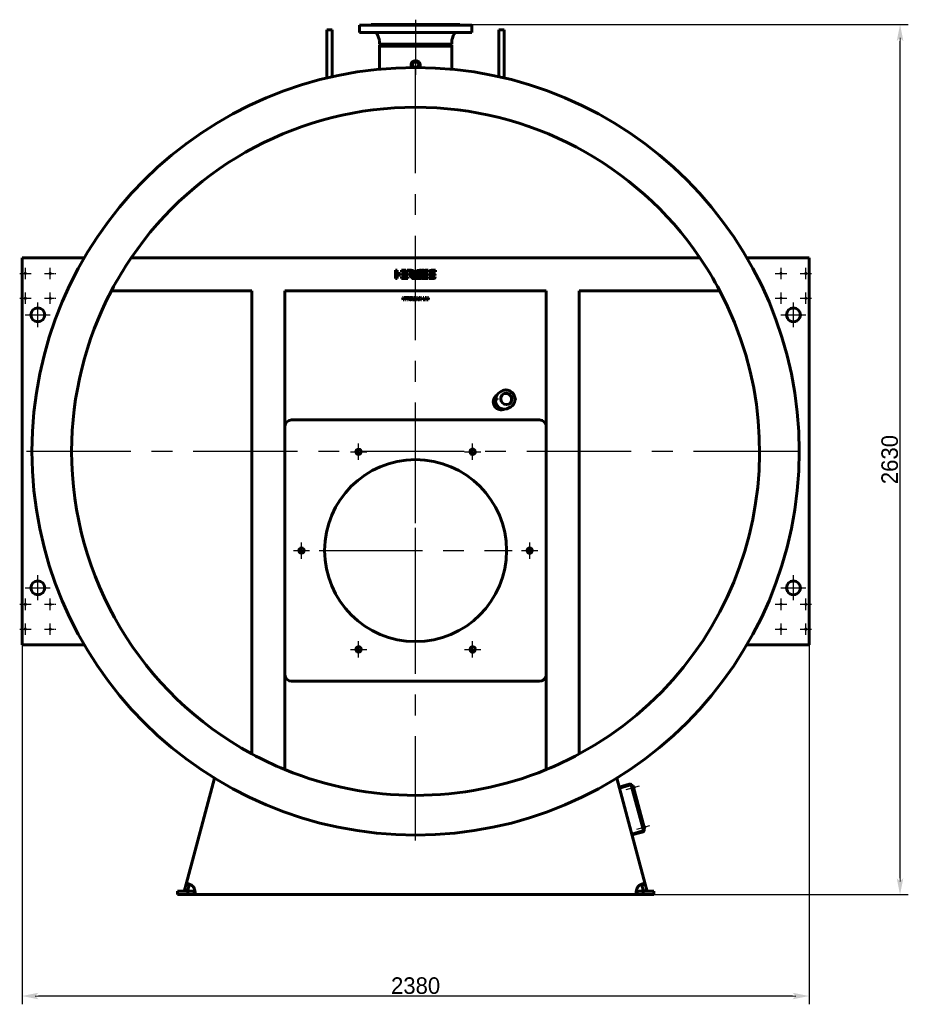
# Model space of a CAD drawing. Header units: millimetres. Extents: x 0 to 5310, y -165 to 841.
# Tile 4 of 6: x 2803 to 3072, y -165 to 133. Entities that reach past the tile are written whole.
import ezdxf

# ---------------------------------------------------------------- set-up
doc = ezdxf.new("R2010")
doc.units = ezdxf.units.MM
for name, pattern in [('CENTER_per1_scale0.019685', [1, 0.625, -0.125, 0.125, -0.125]), ('CENTER_per1_scale0.163386', [8.3, 5.1875, -1.0375, 1.0375, -1.0375]), ('CENTER_per1_scale0.270697', [13.751396, 8.594623, -1.718925, 1.718925, -1.718925]), ('CENTER_per1_scale0.314961', [16, 10, -2, 2, -2]), ('CENTER_per1_scale0.433071', [22, 13.75, -2.75, 2.75, -2.75]), ('CENTER_per1_scale0.826772', [42, 26.25, -5.25, 5.25, -5.25]), ('CENTER_per2_scale0.860562', [43.716561, 27.322851, -5.46457, 5.46457, -5.46457]), ('CENTER_per2e_scale0.992811', [50.434783, 31.521739, -6.304348, 6.304348, -6.304348]), ('CENTER_perb_scale0.984252', [50, 31.25, -6.25, 6.25, -6.25])]:
    doc.linetypes.add(name, pattern=pattern)
doc.styles.add('TextStyle_1', font='T-FLEX Type A.TTF', dxfattribs={"height": 5})
doc.dimstyles.new('DIM_ST_1', dxfattribs={"dimtxt": 5, "dimasz": 5, "dimexe": 2.5, "dimexo": 0, "dimtad": 1, "dimlfac": 10, "dimrnd": 0.01, "dimdsep": 46, "dimtxsty": 'TextStyle_1', "dimblk": 'Arrow_3_C7_Status', "dimcen": 0.09, "dimclrd": 7, "dimclre": 7, "dimclrt": 7, "dimazin": 0, "dimtfac": 1, "dimtdec": 0, "dimtmove": 0, "dimatfit": 0, "dimldrblk": 'NONE', "dimfxl": 1, "dimtvp": 1, "dimtolj": 1, "dimarcsym": 0})
doc.dimstyles.new('DIM_ST_2', dxfattribs={"dimtxt": 5, "dimasz": 5, "dimexe": 2.5, "dimexo": 0, "dimtad": 1, "dimlfac": 10, "dimrnd": 0.01, "dimdsep": 46, "dimtxsty": 'TextStyle_1', "dimblk": 'Arrow_3_C7_Status', "dimcen": 0.09, "dimclrd": 7, "dimclre": 7, "dimclrt": 7, "dimazin": 0, "dimtfac": 1, "dimtdec": 0, "dimtmove": 0, "dimatfit": 0, "dimldrblk": 'NONE', "dimfxl": 1, "dimtvp": 1, "dimtolj": 1, "dimarcsym": 0})

# ---------------------------------------------------------------- blocks, each defined once
blk = doc.blocks.new('Arrow_3_C7_Status')
at = {"color": 7, "linetype": 'Continuous', "lineweight": 0}
blk.add_line((-1, 0), (-0.8, 0), dxfattribs=at)
at = {"color": 7}
blk.add_solid([(-1, -0.2), (0, 0), (-0.8, 0), (-1, 0.2)], dxfattribs=at)
blk = doc.blocks.new('*D9')
at = {"color": 7, "lineweight": -2}
for p, q in [((-119, -53.6), (-119, -164.65)), ((119, -53.6), (119, -164.65)), ((114, -162.15), (-114, -162.15))]:
    blk.add_line(p, q, dxfattribs=at)
at = {"layer": 'Defpoints', "color": 0}
for p in [(-119, -53.6), (119, -53.6), (-119, -162.15)]:
    blk.add_point(p, dxfattribs=at)
at = {"color": 7, "lineweight": -2, "xscale": 5, "yscale": 5, "zscale": 5}
for p, rotation in [((-119, -162.15), 180), ((119, -162.15), 360)]:
    blk.add_blockref('Arrow_3_C7_Status', p, dxfattribs=dict(at, rotation=rotation))
at = {"color": 7, "insert": (0, -159.03), "char_height": 5, "attachment_point": 5, "style": 'TextStyle_1'}
blk.add_mtext('\\A1;2380{\\H0.5x;\\S^ ;}', dxfattribs=at)
blk = doc.blocks.new('_None')
blk = doc.blocks.new('*D10')
at = {"color": 7, "lineweight": -2}
for p, q in [((0, 131.5), (149, 131.5)), ((146.5, -126.5), (146.5, 126.5)), ((66.98, -131.5), (149, -131.5))]:
    blk.add_line(p, q, dxfattribs=at)
at = {"layer": 'Defpoints', "color": 0}
for p in [(0, 131.5), (146.5, 131.5), (66.98, -131.5)]:
    blk.add_point(p, dxfattribs=at)
at = {"color": 7, "lineweight": -2, "xscale": 5, "yscale": 5, "zscale": 5}
for p, rotation in [((146.5, 131.5), 90), ((146.5, -131.5), 270)]:
    blk.add_blockref('Arrow_3_C7_Status', p, dxfattribs=dict(at, rotation=rotation))
at = {"color": 7, "insert": (143.38, 0), "char_height": 5, "attachment_point": 5, "rotation": 90, "style": 'TextStyle_1'}
blk.add_mtext('\\A1;2630{\\H0.5x;\\S^ ;}', dxfattribs=at)
blk = doc.blocks.new('Проекция_2')
at = {"color": 7, "linetype": 'Continuous', "lineweight": 60}
for p, q in [((-17, 131.3), (0, 131.3)), ((-17, 131.3), (-17, 129.1)), ((-13.4, 131.5), (0, 131.5)), ((0, 131.5), (13.4, 131.5)), ((0, 131.3), (17, 131.3)), ((17, 131.3), (17, 129.1)), ((-26.8, 124.2613), (-26.8, 129.9007)), ((-25.2, 129.9007), (-26.8, 129.9007)), ((-25.2, 124.2613), (-25.2, 129.9007)), ((-17, 129.1), (0, 129.1)), ((-11.5114, 128.4399), (-11.0145, 127.0647)), ((0, 129.1), (17, 129.1)), ((11.5114, 128.4399), (11.0145, 127.0647)), ((25.2, 124.2613), (25.2, 129.9007)), ((26.8, 129.9007), (25.2, 129.9007)), ((26.8, 124.2613), (26.8, 129.9007)), ((-10.955, 126.7249), (-10.955, 125.5916)), ((-10.955, 125.5916), (-10.575, 125.3)), ((0, 125.5916), (-10.955, 125.5916)), ((-10.955, 125.3), (-10.575, 125.3)), ((-10.955, 125.3), (-10.955, 125)), ((0, 125), (-10.955, 125)), ((-10.955, 125), (-10.955, 117.9816)), ((-10.575, 125.3), (0, 125.3)), ((-4.445, 125.3), (-4.445, 125)), ((10.955, 125.5916), (0, 125.5916)), ((0, 125.3), (10.575, 125.3)), ((10.955, 125), (0, 125)), ((4.445, 125), (4.445, 125.3)), ((10.955, 125.5916), (10.575, 125.3)), ((10.575, 125.3), (10.955, 125.3)), ((10.955, 126.7249), (10.955, 125.5916)), ((10.955, 125), (10.955, 125.3)), ((10.955, 125), (10.955, 117.9815)), ((-26.8, 124.2613), (-26.8, 115.3617)), ((-25.2, 124.2613), (-25.2, 115.7297)), ((25.2, 124.2613), (25.2, 115.7297)), ((26.8, 124.2613), (26.8, 115.3617)), ((-1.345, 119.3844), (-1.345, 118.4922)), ((1.345, 118.4922), (1.345, 119.3844)), ((-119, 61), (-119, 58.6)), ((-119, 61), (-100.1686, 61)), ((85.9869, 61), (-85.9869, 61)), ((100.1686, 61), (119, 61)), ((119, 58.6), (119, 61)), ((-119, 58.6), (-119, -53.6)), ((-6.027, 57.2125), (-5.5262, 57.2108)), ((-6.027, 54.7121), (-6.027, 57.2125)), ((-5.5262, 57.2108), (-5.5262, 56.2126)), ((-4.2283, 56.7129), (-4.2283, 57.2121)), ((-4.2283, 57.2121), (-2.9171, 57.2121)), ((-2.5016, 56.7214), (-4.2283, 56.7129)), ((-2.9171, 57.2121), (-2.5016, 56.7214)), ((-2.5663, 57.2122), (-1.3077, 57.2122)), ((-2.1539, 56.725), (-2.5663, 57.2122)), ((-1.211, 56.725), (-2.1539, 56.725)), ((-1.211, 56.7245), (-1.211, 56.725)), ((1.1801, 57.2078), (1.7434, 57.2078)), ((3.8454, 56.707), (2.703, 56.707)), ((2.8985, 57.2078), (3.8454, 57.2078)), ((3.8454, 57.2078), (3.8454, 56.707)), ((5.973, 56.707), (4.1022, 56.707)), ((4.7128, 57.2071), (5.973, 57.2071)), ((5.973, 57.2071), (5.973, 56.707)), ((119, -53.6), (119, 58.6)), ((-5.5262, 54.7121), (-6.027, 54.7121)), ((-5.5262, 56.2126), (-4.5386, 56.2126)), ((-4.5386, 55.7126), (-5.5262, 55.7126)), ((-5.5262, 55.7126), (-5.5262, 54.7121)), ((-4.5386, 56.2126), (-4.5386, 55.7126)), ((-4.2283, 55.7126), (-4.2283, 56.2119)), ((-4.2283, 56.2119), (-2.3438, 56.2119)), ((-2.3451, 55.7126), (-4.2283, 55.7126)), ((-4.2283, 54.7124), (-4.2283, 55.2117)), ((-4.2283, 55.2117), (-2.3438, 55.2117)), ((-2.3451, 54.7124), (-4.2283, 54.7124)), ((-2.3438, 56.2119), (-2.3451, 55.7126)), ((-2.3438, 55.2117), (-2.3451, 54.7124)), ((-0.7759, 55.557), (-1.1113, 55.9531)), ((3.8442, 54.7084), (1.9609, 54.7084)), ((2.1335, 55.2092), (3.8454, 55.2092)), ((2.3238, 55.7039), (2.5128, 56.2046)), ((3.8442, 55.7039), (2.3238, 55.7039)), ((2.5128, 56.2046), (3.8454, 56.2046)), ((3.8454, 56.2046), (3.8442, 55.7039)), ((3.8454, 55.2092), (3.8442, 54.7084)), ((4.0803, 54.7084), (4.0803, 55.2092)), ((4.0803, 55.2092), (5.9512, 55.2092)), ((5.3405, 54.7084), (4.0803, 54.7084)), ((4.101, 56.2119), (4.7588, 56.2119)), ((5.2778, 55.7044), (4.7128, 55.7044)), ((4.7588, 56.2119), (4.7755, 56.2111)), ((4.7755, 56.2111), (5.3405, 56.2111)), ((5.2884, 55.7039), (5.2778, 55.7044)), ((5.9522, 55.7039), (5.2884, 55.7039)), ((-49.5, 51), (-91.9986, 51)), ((-49.5, -88.9645), (-49.5, 51)), ((-39.5, -93.7068), (-39.5, 51)), ((39.5, 51), (-39.5, 51)), ((39.5, -93.7068), (39.5, 51)), ((91.9986, 51), (49.5, 51)), ((49.5, -88.9645), (49.5, 51)), ((-3.997, 49.0147), (-3.7562, 49.0147)), ((-3.7066, 48.3255), (-3.997, 49.0147)), ((-3.7562, 49.0147), (-3.6209, 48.6789)), ((-3.4566, 48.3255), (-3.7066, 48.3255)), ((-3.6209, 48.6789), (-3.6018, 48.6283)), ((-3.6018, 48.6283), (-3.5785, 48.5611)), ((-3.5785, 48.5611), (-3.5604, 48.6164)), ((-3.5604, 48.6164), (-3.5382, 48.6779)), ((-3.5382, 48.6779), (-3.4039, 49.0147)), ((-3.1632, 49.0147), (-3.4566, 48.3255)), ((-3.4039, 49.0147), (-3.1632, 49.0147)), ((-3.0557, 48.3255), (-3.0557, 49.0147)), ((-3.0557, 49.0147), (-2.8336, 49.0147)), ((-2.8336, 48.3255), (-3.0557, 48.3255)), ((-2.8336, 49.0147), (-2.8336, 48.3255)), ((-2.7075, 49.0147), (-1.9988, 49.0147)), ((-2.7075, 48.8339), (-2.7075, 49.0147)), ((-2.4668, 48.8339), (-2.7075, 48.8339)), ((-2.4668, 48.3255), (-2.4668, 48.8339)), ((-2.2375, 48.3255), (-2.4668, 48.3255)), ((-2.2375, 48.8339), (-2.2375, 48.3255)), ((-1.9988, 48.8339), (-2.2375, 48.8339)), ((-1.9988, 49.0147), (-1.9988, 48.8339)), ((-0.976, 49.0147), (-0.668, 49.0147)), ((-0.976, 48.3255), (-0.976, 49.0147)), ((-0.7641, 48.3255), (-0.976, 48.3255)), ((-0.7445, 48.6789), (-0.7703, 48.775)), ((-0.7703, 48.775), (-0.7652, 48.6747)), ((-0.7652, 48.6747), (-0.7641, 48.3255)), ((-0.6278, 48.3255), (-0.7445, 48.6789)), ((-0.668, 49.0147), (-0.5616, 48.682)), ((-0.4624, 48.3255), (-0.6278, 48.3255)), ((-0.5265, 48.681), (-0.4242, 49.0147)), ((-0.3488, 48.6789), (-0.4624, 48.3255)), ((-0.4242, 49.0147), (-0.1143, 49.0147)), ((-0.3209, 48.7771), (-0.3488, 48.6789)), ((-0.3271, 48.6758), (-0.3209, 48.7771)), ((-0.3271, 48.3255), (-0.3271, 48.6758)), ((-0.1143, 48.3255), (-0.3271, 48.3255)), ((-0.1143, 49.0147), (-0.1143, 48.3255)), ((-0.013, 48.3256), (0.3135, 49.0147)), ((0.236, 48.3256), (-0.013, 48.3256)), ((0.2907, 48.4516), (0.236, 48.3256)), ((0.6059, 48.4516), (0.2907, 48.4516)), ((0.3135, 49.0147), (0.5893, 49.0147)), ((0.3579, 48.6097), (0.4488, 48.8339)), ((0.5397, 48.6097), (0.3579, 48.6097)), ((0.4488, 48.8339), (0.5397, 48.6097)), ((0.5893, 49.0147), (0.9158, 48.3256)), ((0.6648, 48.3256), (0.6059, 48.4516)), ((0.9158, 48.3256), (0.6648, 48.3256)), ((0.9468, 48.3255), (1.2258, 48.6872)), ((1.2237, 48.3255), (0.9468, 48.3255)), ((1.2258, 48.6872), (0.9809, 49.0147)), ((0.9809, 49.0147), (1.2609, 49.0147)), ((1.3818, 48.5456), (1.2237, 48.3255)), ((1.2609, 49.0147), (1.3818, 48.8256)), ((1.3818, 48.8256), (1.5109, 49.0147)), ((1.5461, 48.3255), (1.3818, 48.5456)), ((1.5109, 49.0147), (1.7889, 49.0147)), ((1.7889, 49.0147), (1.5368, 48.6872)), ((1.5368, 48.6872), (1.8157, 48.3255)), ((1.8157, 48.3255), (1.5461, 48.3255)), ((2.2734, 49.0147), (2.4956, 49.0147)), ((2.2734, 48.3255), (2.2734, 49.0147)), ((2.8179, 48.3255), (2.2734, 48.3255)), ((2.4956, 49.0147), (2.4956, 48.496)), ((2.4956, 48.496), (2.8179, 48.496)), ((2.8179, 48.496), (2.8179, 48.3255)), ((3.0183, 48.3255), (2.851, 49.0147)), ((2.851, 49.0147), (3.0896, 49.0147)), ((3.2859, 48.3255), (3.0183, 48.3255)), ((3.0896, 49.0147), (3.1506, 48.6872)), ((3.1506, 48.6872), (3.162, 48.621)), ((3.162, 48.621), (3.1702, 48.5621)), ((3.1702, 48.5621), (3.1785, 48.6117)), ((3.1785, 48.6117), (3.1888, 48.6644)), ((3.1888, 48.6644), (3.2725, 49.0147)), ((3.2725, 49.0147), (3.5246, 49.0147)), ((3.3665, 48.6334), (3.2859, 48.3255)), ((3.3944, 48.7864), (3.3846, 48.7094)), ((3.4063, 48.7099), (3.3944, 48.7864)), ((3.5029, 48.3255), (3.4244, 48.6355)), ((3.7684, 48.3255), (3.5029, 48.3255)), ((3.5246, 49.0147), (3.567, 48.8194)), ((3.6186, 48.5652), (3.631, 48.651)), ((3.631, 48.651), (3.6982, 49.0147)), ((3.6982, 49.0147), (3.9348, 49.0147)), ((3.9348, 49.0147), (3.7684, 48.3255)), ((24.5543, 18.4679), (24.0198, 18.1593)), ((24.642, 18.4753), (24.5788, 18.4746)), ((24.71, 18.3219), (24.7153, 18.2074)), ((26.0073, 20.6908), (25.447, 20.3672)), ((30.0647, 18.0664), (30.1586, 18.1206)), ((30.1284, 18.455), (30.0798, 18.456)), ((30.0815, 18.2979), (30.0821, 18.1823)), ((30.1319, 18.1144), (30.0897, 18.1213)), ((24.1039, 17.8282), (24.0553, 17.8254)), ((28.197, 15.6041), (28.7573, 15.9276)), ((-37.5, 12), (37.5, 12)), ((-119, -53.6), (-119, -56)), ((-100.1686, -56), (-119, -56)), ((119, -56), (100.1686, -56)), ((119, -56), (119, -53.6)), ((37.5, -67), (-37.5, -67)), ((-69.4036, -128.3355), (-60.8145, -96.2806)), ((60.8145, -96.2806), (69.4036, -128.3355)), ((64.6286, -98.151), (61.5376, -98.9792)), ((64.7062, -98.4408), (61.6152, -99.269)), ((65.4066, -99.1228), (65.1168, -99.2004)), ((65.1168, -99.2004), (65.1996, -99.5095)), ((65.4894, -99.4319), (65.1996, -99.5095)), ((68.7868, -111.7377), (65.3186, -98.7943)), ((69.0765, -111.6601), (65.6084, -98.7167)), ((65.6342, -98.8133), (65.8274, -98.7615)), ((65.6342, -98.8133), (69.0507, -111.5635)), ((69.2438, -111.5117), (65.8274, -98.7615)), ((65.8758, -98.8262), (65.8468, -98.834)), ((65.9493, -98.8686), (66.0865, -99.3806)), ((66.044, -99.4541), (66.0151, -99.4618)), ((65.3422, -113.1783), (68.4332, -112.3501)), ((65.4199, -113.4681), (68.5108, -112.6399)), ((68.6159, -111.1002), (68.3262, -111.1779)), ((68.3262, -111.1779), (68.409, -111.487)), ((68.6988, -111.4093), (68.409, -111.487)), ((69.2438, -111.5117), (69.0507, -111.5635)), ((69.0852, -110.8037), (69.0562, -110.8114)), ((69.1587, -110.8461), (69.2958, -111.3581)), ((69.2534, -111.4315), (69.2244, -111.4393)), ((-72, -130.5), (-68.8483, -130.5)), ((-72, -131.5), (-72, -130.5)), ((-69.8883, -130.1446), (-69.4036, -128.3355)), ((-68.9224, -130.4034), (-69.8883, -130.1446)), ((-68.4377, -128.5943), (-69.4036, -128.3355)), ((-68.9224, -130.4034), (-68.4377, -128.5943)), ((-68.8483, -130.5), (-66.9754, -130.5)), ((-68.8483, -130.5), (-68.8483, -131.5)), ((-68.4334, -128.5782), (-68.4377, -128.5943)), ((-66.9754, -130.5), (-66.9754, -131.5)), ((66.9754, -130.5), (68.8483, -130.5)), ((66.9754, -130.5), (66.9754, -131.5)), ((68.4377, -128.5943), (69.4036, -128.3355)), ((68.4377, -128.5943), (68.9224, -130.4034)), ((72, -130.5), (68.8483, -130.5)), ((68.8483, -130.5), (68.8483, -131.5)), ((68.9224, -130.4034), (69.8883, -130.1446)), ((69.4036, -128.3355), (69.8883, -130.1446)), ((72, -130.5), (72, -131.5)), ((-72, -131.5), (-68.8483, -131.5)), ((-68.8483, -131.5), (-66.9754, -131.5)), ((66.9754, -131.5), (-66.9754, -131.5)), ((66.9754, -131.5), (68.8483, -131.5)), ((72, -131.5), (68.8483, -131.5))]:
    blk.add_line(p, q, dxfattribs=at)
at = {"color": 7, "linetype": 'CENTER_per1_scale0.433071', "lineweight": 25}
blk.add_line((0, 132.9667), (0, 127.4333), dxfattribs=at)
at = {"color": 7, "linetype": 'CENTER_per1_scale0.270697', "lineweight": 25}
blk.add_line((0, 130.1065), (0, 125.398), dxfattribs=at)
at = {"color": 7, "linetype": 'CENTER_per2_scale0.860562', "lineweight": 25}
blk.add_line((0, 128.3915), (0, 116.3149), dxfattribs=at)
at = {"color": 7, "linetype": 'CENTER_per2e_scale0.992811', "lineweight": 25}
for p, q in [((0, -115.1667), (0, 120.1667)), ((-117.6667, 2.5), (117.6667, 2.5))]:
    blk.add_line(p, q, dxfattribs=at)
at = {"color": 7, "linetype": 'CENTER_per1_scale0.019685', "lineweight": 25}
for p, q in [((-118, 54.5333), (-118, 57.9667)), ((-110.5, 54.5333), (-110.5, 57.9667)), ((110.5, 54.5333), (110.5, 57.9667)), ((118, 54.5333), (118, 57.9667)), ((-119.7167, 56.25), (-116.2833, 56.25)), ((-112.2167, 56.25), (-108.7833, 56.25)), ((108.7833, 56.25), (112.2167, 56.25)), ((116.2833, 56.25), (119.7167, 56.25)), ((-119.7167, 48.75), (-116.2833, 48.75)), ((-118, 47.0333), (-118, 50.4667)), ((-112.2167, 48.75), (-108.7833, 48.75)), ((-110.5, 47.0333), (-110.5, 50.4667)), ((108.7833, 48.75), (112.2167, 48.75)), ((110.5, 47.0333), (110.5, 50.4667)), ((116.2833, 48.75), (119.7167, 48.75)), ((118, 47.0333), (118, 50.4667)), ((-119.7167, -43.75), (-116.2833, -43.75)), ((-118, -45.4667), (-118, -42.0333)), ((-112.2167, -43.75), (-108.7833, -43.75)), ((-110.5, -45.4667), (-110.5, -42.0333)), ((108.7833, -43.75), (112.2167, -43.75)), ((110.5, -45.4667), (110.5, -42.0333)), ((116.2833, -43.75), (119.7167, -43.75)), ((118, -45.4667), (118, -42.0333)), ((-118, -52.9667), (-118, -49.5333)), ((-110.5, -52.9667), (-110.5, -49.5333)), ((110.5, -52.9667), (110.5, -49.5333)), ((118, -52.9667), (118, -49.5333)), ((-119.7167, -51.25), (-116.2833, -51.25)), ((-112.2167, -51.25), (-108.7833, -51.25)), ((108.7833, -51.25), (112.2167, -51.25)), ((116.2833, -51.25), (119.7167, -51.25))]:
    blk.add_line(p, q, dxfattribs=at)
at = {"color": 7, "linetype": 'CENTER_per1_scale0.826772', "lineweight": 25}
for p, q in [((-114.25, 39.9833), (-114.25, 47.5167)), ((114.25, 39.9833), (114.25, 47.5167)), ((-118.0167, 43.75), (-110.4833, 43.75)), ((110.4833, 43.75), (118.0167, 43.75)), ((-114.25, -42.5167), (-114.25, -34.9833)), ((114.25, -42.5167), (114.25, -34.9833)), ((-118.0167, -38.75), (-110.4833, -38.75)), ((110.4833, -38.75), (118.0167, -38.75))]:
    blk.add_line(p, q, dxfattribs=at)
at = {"color": 7, "linetype": 'CENTER_per1_scale0.314961', "lineweight": 25}
for p, q in [((-17.25, -0.0888), (-17.25, 4.8445)), ((17.25, -0.0888), (17.25, 4.8445)), ((-19.7167, 2.3779), (-14.7833, 2.3779)), ((14.7833, 2.3779), (19.7167, 2.3779)), ((-34.5, -29.9667), (-34.5, -25.0333)), ((34.5, -29.9667), (34.5, -25.0333)), ((-36.9667, -27.5), (-32.0333, -27.5)), ((32.0333, -27.5), (36.9667, -27.5)), ((-17.25, -59.8445), (-17.25, -54.9112)), ((17.25, -59.8445), (17.25, -54.9112)), ((-19.7167, -57.3779), (-14.7833, -57.3779)), ((14.7833, -57.3779), (19.7167, -57.3779))]:
    blk.add_line(p, q, dxfattribs=at)
at = {"color": 7, "linetype": 'CENTER_perb_scale0.984252', "lineweight": 25}
for p, q in [((0, -56.6667), (0, 1.6667)), ((-29.1667, -27.5), (29.1667, -27.5))]:
    blk.add_line(p, q, dxfattribs=at)
at = {"color": 7, "linetype": 'CENTER_per1_scale0.163386', "lineweight": 25}
for p, q in [((67.5698, -98.7088), (63.5483, -99.7863)), ((70.7792, -110.6862), (66.7577, -111.7638))]:
    blk.add_line(p, q, dxfattribs=at)
at = {"color": 7, "lineweight": 60, "flags": 128}
for points in [[(-1.3077, 57.2122), (-1.2305, 57.2104), (-1.1566, 57.2053), (-1.0861, 57.1969), (-1.019, 57.1853), (-0.9552, 57.1707), (-0.8947, 57.1531), (-0.8376, 57.1327), (-0.7837, 57.1095), (-0.717, 57.0746), (-0.6562, 57.0353), (-0.6011, 56.9919), (-0.5517, 56.9446), (-0.5081, 56.8938), (-0.4701, 56.8396), (-0.4378, 56.7823), (-0.4111, 56.7222), (-0.39, 56.6596), (-0.3745, 56.5947), (-0.3645, 56.5278), (-0.36, 56.4591), (-0.3609, 56.389), (-0.3672, 56.3176), (-0.379, 56.2452), (-0.3961, 56.1722), (-0.4186, 56.0987), (-0.4463, 56.0251)], [(0.0777, 56.6271), (0.1167, 56.7088), (0.1604, 56.7845), (0.2088, 56.8543), (0.2618, 56.9179), (0.3196, 56.9755), (0.3819, 57.027), (0.449, 57.0724), (0.5206, 57.1115), (0.5968, 57.1445), (0.6776, 57.1712), (0.7629, 57.1917), (0.8528, 57.2059)], [(0.8528, 57.2059), (0.8816, 57.2083), (0.9036, 57.2075), (0.9193, 57.2033), (0.9249, 57.1998), (0.9291, 57.1953), (0.9319, 57.1898), (0.9334, 57.1833), (0.9328, 57.1669), (0.9277, 57.1457), (0.9184, 57.1196)], [(1.1184, 57.1723), (1.1227, 57.1824), (1.1285, 57.1904), (1.1354, 57.1966), (1.1433, 57.2013), (1.1611, 57.2065), (1.1801, 57.2078)], [(1.7434, 57.2078), (1.7591, 57.2068), (1.7704, 57.2039), (1.778, 57.1992), (1.7805, 57.1961), (1.7822, 57.1927), (1.7835, 57.1845), (1.7823, 57.1747), (1.7792, 57.1634), (1.7745, 57.1507)], [(1.9604, 57.1679), (1.9648, 57.1781), (1.9707, 57.1866), (1.9778, 57.1935), (1.986, 57.1988), (2.0043, 57.2056), (2.0235, 57.2078)], [(2.5838, 57.2078), (2.5994, 57.2068), (2.611, 57.2034), (2.6188, 57.198), (2.6215, 57.1945), (2.6233, 57.1906), (2.6249, 57.1816), (2.6241, 57.171), (2.6165, 57.1463)], [(4.1022, 56.707), (4.1158, 56.7673), (4.1327, 56.8238), (4.153, 56.8765), (4.1765, 56.9252), (4.2032, 56.9701), (4.2333, 57.0112), (4.2666, 57.0483), (4.3032, 57.0816), (4.343, 57.111), (4.3861, 57.1364), (4.4324, 57.158), (4.482, 57.1757), (4.5349, 57.1894), (4.5909, 57.1992), (4.6502, 57.2051), (4.7128, 57.2071)], [(-1.8274, 55.8094), (-1.8397, 55.8212), (-1.8499, 55.8345), (-1.8554, 55.8496), (-1.8556, 55.8578), (-1.8537, 55.8664)], [(-1.8537, 55.8664), (-1.8487, 55.8765), (-1.8421, 55.8831), (-1.8343, 55.8868), (-1.8257, 55.8883), (-1.8071, 55.8877), (-1.7888, 55.8865)], [(-1.303, 55.8874), (-1.2786, 55.8888), (-1.2559, 55.8874), (-1.2347, 55.883), (-1.2152, 55.8754), (-1.1973, 55.8646), (-1.1809, 55.8503), (-1.1661, 55.8325), (-1.1527, 55.8109)], [(-1.1113, 55.9531), (-1.0905, 55.9793), (-1.0668, 56.0102), (-1.0412, 56.0448), (-1.0146, 56.0824), (-0.988, 56.1221), (-0.9623, 56.163), (-0.9407, 56.2003), (-0.9213, 56.2374), (-0.9049, 56.2736), (-0.892, 56.3083), (-0.8835, 56.341), (-0.8801, 56.3663), (-0.8807, 56.3893)], [(-0.791, 54.713), (-0.8168, 54.713), (-0.8399, 54.7157), (-0.8609, 54.7208), (-0.8888, 54.7327), (-0.9136, 54.7491), (-0.9363, 54.7696), (-0.958, 54.7935), (-0.9798, 54.8203), (-1.0029, 54.8495)], [(-0.1105, 54.7596), (-0.1289, 54.781), (-0.1512, 54.8064), (-0.1769, 54.8351), (-0.205, 54.8665), (-0.235, 54.9), (-0.2659, 54.935), (-0.297, 54.9708), (-0.3276, 55.0068), (-0.3569, 55.0424), (-0.3841, 55.077), (-0.4086, 55.1099), (-0.4294, 55.1405), (-0.4459, 55.1682), (-0.4573, 55.1924), (-0.4609, 55.2029), (-0.4628, 55.2124), (-0.4632, 55.2206), (-0.4617, 55.2276)], [(0.0184, 54.7905), (0.0052, 54.7621), (-0.0083, 54.7404), (-0.0225, 54.7254), (-0.0375, 54.7175), (-0.0454, 54.7162), (-0.0535, 54.7167), (-0.0709, 54.7234), (-0.0833, 54.732), (-0.0965, 54.7441), (-0.1105, 54.7596)], [(0.2737, 54.7134), (0.2515, 54.7141), (0.2342, 54.7173), (0.2215, 54.7231), (0.2168, 54.727), (0.2133, 54.7315), (0.2092, 54.7427), (0.209, 54.7569), (0.2125, 54.774), (0.2194, 54.7944)], [(0.8795, 54.8367), (0.8659, 54.8069), (0.8513, 54.7817), (0.8357, 54.7609), (0.8192, 54.7443), (0.8016, 54.7315), (0.783, 54.7225), (0.7634, 54.7169), (0.7426, 54.7146)], [(1.1157, 54.7089), (1.0935, 54.7103), (1.0762, 54.7138), (1.0635, 54.7196), (1.0589, 54.7234), (1.0553, 54.7278), (1.0527, 54.733), (1.0512, 54.7388), (1.051, 54.7527), (1.0545, 54.7696), (1.0614, 54.7899)], [(1.7215, 54.8323), (1.7079, 54.8025), (1.6933, 54.7773), (1.6777, 54.7565), (1.6612, 54.7398), (1.6436, 54.7271), (1.625, 54.718), (1.6054, 54.7124), (1.5847, 54.7101)], [(4.7128, 55.7044), (4.6498, 55.7064), (4.5901, 55.7124), (4.5337, 55.7224), (4.4806, 55.7364), (4.4308, 55.7543), (4.3842, 55.7762), (4.341, 55.8021), (4.3011, 55.8319), (4.2645, 55.8656), (4.2311, 55.9033), (4.2011, 55.945), (4.1745, 55.9905), (4.1511, 56.04), (4.1311, 56.0934), (4.1144, 56.1507), (4.101, 56.2119)], [(5.3405, 56.2111), (5.4035, 56.2091), (5.4631, 56.2031), (5.5195, 56.1931), (5.5726, 56.1792), (5.6224, 56.1612), (5.669, 56.1393), (5.7122, 56.1135), (5.7521, 56.0837), (5.7887, 56.05), (5.8221, 56.0123), (5.8521, 55.9707), (5.8787, 55.9251), (5.9021, 55.8757), (5.9221, 55.8223), (5.9389, 55.7651), (5.9522, 55.7039)], [(5.9512, 55.2092), (5.9376, 55.1487), (5.9207, 55.0922), (5.9005, 55.0395), (5.877, 54.9907), (5.8502, 54.9457), (5.8202, 54.9046), (5.7869, 54.8674), (5.7503, 54.8341), (5.7104, 54.8047), (5.6673, 54.7792), (5.621, 54.7576), (5.5714, 54.7399), (5.5185, 54.7261), (5.4624, 54.7163), (5.4031, 54.7104), (5.3405, 54.7084)], [(-1.9244, 48.6779), (-1.9232, 48.7246), (-1.9195, 48.7673), (-1.9134, 48.8058), (-1.9048, 48.8402), (-1.8937, 48.8705), (-1.8802, 48.8967), (-1.8643, 48.9187), (-1.8459, 48.9367)], [(-1.8247, 48.3973), (-1.8481, 48.4217), (-1.8683, 48.4492), (-1.8855, 48.4797), (-1.8995, 48.5132), (-1.9133, 48.5627), (-1.9216, 48.6176), (-1.9244, 48.6779)], [(-1.8459, 48.9367), (-1.8071, 48.9656), (-1.7694, 48.9887), (-1.7328, 49.0061), (-1.6971, 49.0178)], [(-1.5183, 48.3059), (-1.5843, 48.3084), (-1.6442, 48.3161), (-1.6983, 48.3288), (-1.7349, 48.3416), (-1.7682, 48.3573), (-1.7981, 48.3759), (-1.8247, 48.3973)], [(-1.694, 48.6861), (-1.6914, 48.7276), (-1.6835, 48.763), (-1.6705, 48.7924), (-1.6522, 48.8158)], [(-1.6537, 48.5327), (-1.6631, 48.5452), (-1.6713, 48.5595), (-1.6783, 48.5758), (-1.6839, 48.594), (-1.6895, 48.6213), (-1.6929, 48.652), (-1.694, 48.6861)], [(-1.5183, 48.4867), (-1.5485, 48.488), (-1.5756, 48.4918), (-1.5997, 48.4982), (-1.6158, 48.5047), (-1.6301, 48.5126), (-1.6428, 48.5219), (-1.6537, 48.5327)], [(-1.6522, 48.8158), (-1.6409, 48.8253), (-1.6281, 48.8336), (-1.6137, 48.8406), (-1.5978, 48.8464), (-1.5741, 48.8521), (-1.5476, 48.8555), (-1.5183, 48.8566)], [(-1.5183, 48.8566), (-1.476, 48.854), (-1.4397, 48.8464), (-1.4096, 48.8336), (-1.3856, 48.8158)], [(-1.3851, 48.5332), (-1.3962, 48.5223), (-1.4089, 48.5129), (-1.4232, 48.5049), (-1.4391, 48.4983), (-1.4627, 48.4919), (-1.4891, 48.488), (-1.5183, 48.4867)], [(-1.213, 48.3973), (-1.2396, 48.3759), (-1.2695, 48.3573), (-1.3027, 48.3416), (-1.3392, 48.3288), (-1.3931, 48.3161), (-1.4528, 48.3084), (-1.5183, 48.3059)], [(-1.3856, 48.8158), (-1.3673, 48.7924), (-1.3542, 48.763), (-1.3464, 48.7276), (-1.3438, 48.6861)], [(-1.3438, 48.6861), (-1.3449, 48.6523), (-1.3483, 48.6218), (-1.3541, 48.5947), (-1.3599, 48.5765), (-1.367, 48.5602), (-1.3754, 48.5458), (-1.3851, 48.5332)], [(-1.2229, 48.962), (-1.1972, 48.9381), (-1.1749, 48.9108), (-1.1561, 48.8802), (-1.1407, 48.8463), (-1.1287, 48.809), (-1.1202, 48.7683), (-1.115, 48.7242), (-1.1133, 48.6769)], [(-1.1133, 48.6769), (-1.1161, 48.6168), (-1.1244, 48.5622), (-1.1383, 48.5129), (-1.1523, 48.4795), (-1.1694, 48.4491), (-1.1897, 48.4217), (-1.213, 48.3973)], [(28.8129, 15.9607), (28.8153, 15.9621), (28.8731, 15.9986), (28.9299, 16.0366), (28.9857, 16.076), (29.0404, 16.117), (29.0941, 16.1593), (29.1466, 16.2031), (29.1979, 16.2483), (29.2481, 16.2948), (29.2971, 16.3426), (29.3448, 16.3918), (29.3912, 16.4422), (29.4362, 16.4938), (29.48, 16.5466), (29.5223, 16.6006), (29.5633, 16.6557), (29.6028, 16.7118), (29.6409, 16.7691), (29.6775, 16.8273), (29.7126, 16.8865), (29.7461, 16.9467), (29.7781, 17.0077), (29.8085, 17.0696), (29.8374, 17.1324), (29.8646, 17.1959), (29.8902, 17.2601), (29.9141, 17.325), (29.9364, 17.3906), (29.957, 17.4568), (29.976, 17.5235), (29.9932, 17.5908), (30.0087, 17.6585), (30.0224, 17.7267), (30.0345, 17.7952), (30.0448, 17.8641), (30.0533, 17.9333), (30.0601, 18.0027), (30.0651, 18.0724), (30.0684, 18.1422), (30.0699, 18.2121), (30.0696, 18.2821), (30.0676, 18.3521), (30.0637, 18.422), (30.0582, 18.4919), (30.0508, 18.5617), (30.0418, 18.6313), (30.0309, 18.7008), (30.0183, 18.7699), (30.004, 18.8388), (29.988, 18.9073), (29.9702, 18.9754), (29.9508, 19.043), (29.9296, 19.1102), (29.9068, 19.1769), (29.8823, 19.243), (29.8562, 19.3085), (29.8284, 19.3733), (29.799, 19.4375), (29.7681, 19.5008), (29.7355, 19.5634), (29.7014, 19.6252), (29.6658, 19.6861), (29.6287, 19.7462), (29.5901, 19.8052), (29.5501, 19.8633), (29.5086, 19.9203), (29.4657, 19.9763), (29.4215, 20.0312), (29.3759, 20.085), (29.329, 20.1376), (29.2808, 20.189), (29.2314, 20.2391), (29.1807, 20.288), (29.1289, 20.3356), (29.0759, 20.3819), (29.0218, 20.4267), (28.9666, 20.4702), (28.9104, 20.5123), (28.8532, 20.5529), (28.795, 20.592), (28.7359, 20.6297), (28.6759, 20.6658), (28.615, 20.7003), (28.5533, 20.7333), (28.4909, 20.7647), (28.4277, 20.7944), (28.3639, 20.8226), (28.2994, 20.849), (28.2343, 20.8738), (28.1686, 20.8969), (28.1024, 20.9183), (28.0358, 20.938), (27.9687, 20.956), (27.9013, 20.9722), (27.8335, 20.9867), (27.7654, 20.9994), (27.697, 21.0103), (27.6285, 21.0195), (27.5598, 21.0269), (27.491, 21.0324), (27.4221, 21.0362), (27.3532, 21.0382), (27.32, 21.0386)], [(24.4934, 19.4045), (24.4906, 19.4025), (24.3994, 19.3291), (24.3104, 19.2505), (24.2241, 19.1667), (24.1408, 19.078), (24.061, 18.9845), (23.9852, 18.8862), (23.9137, 18.7836), (23.8469, 18.6769), (23.7853, 18.5665), (23.729, 18.4526), (23.6786, 18.3358), (23.6341, 18.2164), (23.5959, 18.0949), (23.564, 17.9719), (23.5387, 17.8477), (23.5199, 17.723), (23.5077, 17.5981), (23.5021, 17.4737), (23.5028, 17.3502), (23.5099, 17.2279), (23.5231, 17.1075), (23.5422, 16.9893), (23.5669, 16.8736), (23.5969, 16.7609), (23.632, 16.6513), (23.6717, 16.5453), (23.7158, 16.4429), (23.7639, 16.3444), (23.8155, 16.2499), (23.8715, 16.1579), (23.9328, 16.067), (23.9994, 15.9777), (24.0714, 15.8902), (24.1487, 15.8051), (24.2314, 15.7227), (24.3192, 15.6435), (24.412, 15.5678), (24.5097, 15.4962), (24.612, 15.429), (24.7186, 15.3665), (24.8292, 15.3092), (24.9434, 15.2574), (25.0609, 15.2112), (25.1811, 15.1711), (25.3035, 15.1372), (25.4279, 15.1096), (25.5535, 15.0884), (25.6799, 15.0736), (25.8066, 15.0654), (25.9331, 15.0636), (26.0589, 15.068), (26.1835, 15.0787), (26.3065, 15.0952), (26.4274, 15.1175), (26.5459, 15.1453), (26.6615, 15.1782), (26.7741, 15.216), (26.8833, 15.2583), (26.8867, 15.2598)], [(24.0039, 17.8676), (23.9971, 17.8803), (23.9869, 17.9086), (23.9784, 17.943), (23.9722, 17.9828), (23.9686, 18.0286), (23.9678, 18.079), (23.9703, 18.1331), (23.9761, 18.1899), (23.9853, 18.2491), (23.9979, 18.3097), (24.0134, 18.3697), (24.0319, 18.4299), (24.053, 18.489), (24.0763, 18.5467), (24.1016, 18.6025), (24.128, 18.6554), (24.1561, 18.7062), (24.1844, 18.7533), (24.2123, 18.7958), (24.2395, 18.8339), (24.259, 18.8587)], [(24.571, 18.1881), (24.5735, 18.1695), (24.5757, 18.1602), (24.5782, 18.1516), (24.5811, 18.1445), (24.5841, 18.1391), (24.5898, 18.134)], [(24.677, 18.317), (24.6878, 18.3179), (24.6975, 18.319), (24.705, 18.3205), (24.71, 18.3219)], [(30.0796, 18.456), (30.0672, 18.4581), (30.0606, 18.4613)], [(30.0844, 18.1463), (30.0733, 18.1427), (30.0682, 18.139)], [(30.0798, 18.4558), (30.0796, 18.4559)], [(-67.4717, -128.8531), (-67.5517, -128.7948), (-67.6331, -128.7384), (-67.7159, -128.684), (-67.7997, -128.6317), (-67.8843, -128.5814), (-67.9696, -128.5334), (-68.0551, -128.4876), (-68.1407, -128.4441), (-68.2235, -128.4042), (-68.3052, -128.367), (-68.3856, -128.3325), (-68.4645, -128.3007), (-68.5416, -128.2718), (-68.6167, -128.2457), (-68.6896, -128.2226), (-68.7601, -128.2025), (-68.8277, -128.1855), (-68.892, -128.1718), (-68.9529, -128.1613), (-69.0103, -128.1541), (-69.0641, -128.1503), (-69.1142, -128.1497), (-69.1605, -128.1526), (-69.203, -128.1588), (-69.2426, -128.1688), (-69.2779, -128.1822), (-69.3089, -128.1992), (-69.3357, -128.2196), (-69.3584, -128.2435), (-69.3772, -128.2708), (-69.3922, -128.3015), (-69.4036, -128.3355)], [(-68.2708, -128.3827), (-68.2851, -128.3872), (-68.317, -128.4035), (-68.3448, -128.4244), (-68.3695, -128.4501), (-68.3912, -128.4807), (-68.405, -128.5055), (-68.4173, -128.5328), (-68.4281, -128.5624), (-68.4377, -128.5943)], [(-66.9754, -131.5), (-66.9368, -131.4975), (-66.9011, -131.4898), (-66.8681, -131.477), (-66.837, -131.4582), (-66.8087, -131.4336), (-66.7833, -131.4034), (-66.7615, -131.3687), (-66.7422, -131.3286), (-66.7256, -131.2833), (-66.7113, -131.2312), (-66.6996, -131.1737), (-66.6907, -131.1111), (-66.6849, -131.0483), (-66.6815, -130.9814), (-66.6804, -130.9107), (-66.6818, -130.8339), (-66.6857, -130.7534), (-66.6921, -130.6696), (-66.7006, -130.5864), (-66.7114, -130.5006), (-66.7245, -130.4125), (-66.7404, -130.3199), (-66.7588, -130.2254), (-66.7797, -130.1296), (-66.8046, -130.027), (-66.8323, -129.9235), (-66.8628, -129.8197), (-66.8972, -129.7126), (-66.9348, -129.6058), (-66.9754, -129.5)], [(-66.9754, -130.5), (-66.9278, -130.498), (-66.8835, -130.4919), (-66.8418, -130.4808), (-66.8041, -130.4644), (-66.7716, -130.443), (-66.7436, -130.416), (-66.7275, -130.3945)], [(66.9754, -129.5), (66.9368, -129.6002), (66.9011, -129.7012), (66.8681, -129.8026), (66.837, -129.9069), (66.8087, -130.011), (66.7833, -130.1142), (66.7615, -130.2128), (66.7422, -130.3101), (66.7256, -130.4054), (66.7113, -130.5014), (66.6996, -130.5948), (66.6907, -130.6851), (66.6849, -130.7659), (66.6815, -130.8436), (66.6804, -130.9177), (66.6818, -130.9902), (66.6857, -131.0585), (66.6921, -131.1223), (66.7006, -131.1792), (66.7114, -131.2317), (66.7245, -131.2797), (66.7404, -131.3242), (66.7588, -131.3638), (66.7797, -131.3983), (66.8046, -131.4293), (66.8323, -131.4546), (66.8628, -131.4743), (66.8972, -131.4887), (66.9348, -131.4972), (66.9754, -131.5)], [(66.7276, -130.3942), (66.7439, -130.4163), (66.7662, -130.4385), (66.7921, -130.4575), (66.821, -130.4727), (66.855, -130.485), (66.8918, -130.4934), (66.9323, -130.4984), (66.9754, -130.5)], [(69.4036, -128.3355), (69.3912, -128.2989), (69.3745, -128.2663), (69.3536, -128.2378), (69.3273, -128.2126), (69.2963, -128.1917), (69.2605, -128.175), (69.2213, -128.1629), (69.1777, -128.1547), (69.1297, -128.1503), (69.0756, -128.1499), (69.017, -128.1536), (68.9542, -128.1612), (68.8921, -128.1718), (68.8266, -128.1858), (68.758, -128.2031), (68.6842, -128.2243), (68.6075, -128.2489), (68.5282, -128.2768), (68.45, -128.3065), (68.3699, -128.3392), (68.2882, -128.3746), (68.2029, -128.414), (68.1164, -128.4562), (68.0292, -128.5012), (67.9366, -128.5518), (67.8438, -128.6053), (67.7514, -128.6616), (67.6569, -128.7226), (67.5635, -128.7865), (67.4717, -128.8531)], [(68.4377, -128.5943), (68.4234, -128.5488), (68.406, -128.5076), (68.3845, -128.4702), (68.359, -128.4381), (68.3299, -128.4123), (68.2965, -128.3922), (68.2717, -128.3823)]]:
    blk.add_lwpolyline(points, dxfattribs=at)
at = {"color": 7, "linetype": 'Continuous', "lineweight": 60}
for centre, radius in [((0, 2.5), 116), ((-118, 56.25), 0.05), ((-110.5, 56.25), 0.05), ((-118, 48.75), 0.05), ((-110.5, 48.75), 0.05), ((-114.25, 43.75), 2.1), ((34.5, -27.5), 0.8), ((-114.25, -38.75), 2.1), ((-118, -43.75), 0.05), ((-110.5, -43.75), 0.05), ((-118, -51.25), 0.05), ((-110.5, -51.25), 0.05)]:
    blk.add_circle(centre, radius, dxfattribs=at)
for centre, radius, start, end in [((-13.6, 131.5), 0.2, 270, 0.000005), ((13.6, 131.5), 0.2, 180, 270), ((-12.4519, 128.1), 1, 19.868013, 90), ((12.4519, 128.1), 1, 90, 160.131987), ((-11.955, 126.7249), 1, 0.000003, 19.868013), ((11.955, 126.7249), 1, 160.131987, 180), ((0, 2.5), 104, 34.228866, 145.771134), ((0, 2.5), 104, 145.771134, 152.202622), ((0, 2.5), 104, 27.797378, 34.228866), ((-1.2169, 56.39), 0.3346, 16.136601, 88.979939), ((72.1313, 28.0481), 77.5144, 158.365009, 159.473658), ((-106.6683, 97.3578), 114.8652, 338.248359, 339.493897), ((-183.3919, 125.568), 196.7791, 338.920678, 339.660888), ((4785.3115, -1794.2503), 5129.3189, 158.8417688, 158.8694827), ((-259.7334, 154.9162), 279.355, 338.996839, 339.397698), ((4766.5784, -1786.6838), 5108.3307, 158.8417128, 158.8695406), ((-12.7053, 62.3076), 15.5402, 338.519305, 340.686573), ((2.3036, -56.8708), 114.079, 89.859309, 90.140691), ((41.9937, 41.6574), 42.0744, 158.309498, 159.041504), ((-26.2355, 34.0099), 32.7258, 39.55323, 41.768901), ((-1.3926, -28.5866), 84.474, 89.939282, 90.268767), ((-17.799, 41.2727), 22.1011, 37.511875, 41.132571), ((-1.4523, 56.3464), 0.5732, 4.291385, 13.778046), ((-0.567, 102.1179), 47.4055, 269.729293, 270.270711), ((-1.744, 56.5888), 1.4149, 313.174248, 336.51951), ((-0.3431, 54.8827), 0.1697, 270.0192, 296.190847), ((0.4545, 75.7015), 20.9889, 269.50648, 270.786649), ((1.3284, 63.2321), 8.5258, 268.570475, 271.722568), ((12.7265, 51.2782), 11.2988, 159.640342, 162.32636), ((110.5, 56.25), 0.05, 0.000019, 179.999981), ((110.5, 56.25), 0.05, 179.999981, 0.000019), ((118, 56.25), 0.05, 0.000047, 179.999981), ((118, 56.25), 0.05, 179.999981, 0.000047), ((0, 2.5), 104, 152.202622, 180), ((0, 2.5), 104, 298.421974, 27.797378), ((-1.5331, 48.2672), 0.7683, 88.900115, 102.326237), ((-1.5014, 48.2691), 0.7664, 77.816628, 91.268546), ((-1.4115, 48.7198), 0.307, 52.083203, 76.460476), ((-1.3942, 48.4685), 0.8595, 7.989823, 14.381898), ((0.2865, 48.4883), 0.8355, 166.670952, 173.151921), ((2.2612, 48.9369), 1.1462, 344.646027, 348.549764), ((4.4856, 48.9332), 1.1022, 191.687844, 195.667233), ((-278.6911, -15.0724), 289.399, 12.7262, 12.754513), ((0.6191, 48.0977), 3.0357, 8.859437, 11.057975), ((110.5, 48.75), 0.05, 0.000019, 179.999981), ((110.5, 48.75), 0.05, 179.999981, 0.000019), ((118, 48.75), 0.05, 0.000047, 179.999981), ((118, 48.75), 0.05, 179.999981, 0.000047), ((114.25, 43.75), 2.1, 359.999996, 179.999996), ((114.25, 43.75), 2.1, 179.999996, 359.999996), ((27.3078, 18.4352), 2.6034, 89.730551, 118.500215), ((27.461, 18.3806), 2.9308, 179.094717, 183.893798), ((24.5793, 18.4246), 0.05, 90.601889, 120), ((27.4698, 18.3854), 2.9055, 179.094717, 183.893798), ((24.6443, 18.4458), 0.0293, 92.751582, 94.469843), ((24.6416, 18.5181), 0.0429, 271.889735, 299.432262), ((27.4838, 18.3902), 2.8078, 181.495026, 183.855613), ((24.6711, 18.3567), 0.1556, 274.181527, 286.513352), ((30.1273, 18.405), 0.05, 3.893169, 88.742451), ((30.1336, 18.1639), 0.05, 300, 359.080002), ((27.2632, 18.2143), 2.9048, 359.094171, 3.894344), ((27.2539, 18.2094), 2.93, 359.095599, 3.894369), ((-37.5, 10), 2, 90, 180), ((37.5, 10), 2, 360, 90), ((-17.25, 2.3779), 0.8, 120, 360), ((-17.25, 2.3779), 0.8, 360, 120), ((17.25, 2.3779), 0.8, 60, 0), ((17.25, 2.3779), 0.8, 0, 60), ((0, 2.5), 104, 180, 241.578026), ((0, -27.5), 27.5, 0, 180), ((-34.5, -27.5), 0.8, 0.000005, 179.999995), ((-34.5, -27.5), 0.8, 179.999995, 0.000005), ((0, -27.5), 27.5, 180, 0), ((114.25, -38.75), 2.1, 0.000004, 179.999996), ((114.25, -38.75), 2.1, 179.999996, 0.000004), ((110.5, -43.75), 0.05, 0.000019, 179.999981), ((110.5, -43.75), 0.05, 179.999981, 0.000019), ((118, -43.75), 0.05, 0.000047, 179.999981), ((118, -43.75), 0.05, 179.999981, 0.000047), ((110.5, -51.25), 0.05, 0.000019, 179.999981), ((110.5, -51.25), 0.05, 179.999981, 0.000019), ((118, -51.25), 0.05, 0.000047, 179.999981), ((118, -51.25), 0.05, 179.999981, 0.000047), ((-17.25, -57.3779), 0.8, 0, 240), ((-17.25, -57.3779), 0.8, 240, 0), ((17.25, -57.3779), 0.8, 0, 300), ((17.25, -57.3779), 0.8, 300, 0), ((-37.5, -65), 2, 180, 270), ((37.5, -65), 2, 270, 0), ((0, 2.5), 104, 241.578026, 247.678229), ((0, 2.5), 104, 292.321771, 298.421974), ((0, 2.5), 104, 247.678229, 292.321771), ((64.8356, -98.9237), 0.8, 15, 105), ((64.8356, -98.9237), 0.5, 15, 105), ((65.8913, -98.8842), 0.06, 15, 105), ((66.0285, -99.3961), 0.06, 285, 15), ((68.3038, -111.8672), 0.5, 285, 15), ((68.3038, -111.8672), 0.8, 285, 15), ((69.1007, -110.8616), 0.06, 15, 105), ((69.2379, -111.3736), 0.06, 285, 15), ((-69.1804, -130.6781), 2.5, 28.114746, 46.885254), ((69.1804, -130.6781), 2.5, 133.114746, 151.885254)]:
    blk.add_arc(centre, radius, start, end, dxfattribs=at)
for centre, major_axis, ratio, start_param, end_param in [((0, 119.3844), (1.345, 0), 0.8660254, 6.28318531, 10.29126695), ((0, 119.3844), (1.0315, 0), 0.8660254, 6.28318531, 10.85482878), ((0, 119.3344), (0.9315, 0), 0.8660254, 6.28318531, 10.99557429), ((0, 119.3344), (0.9315, 0), 0.8660254, 4.71238898, 6.28318531), ((0, 119.3844), (1.0315, 0), 0.8660254, 4.85313449, 6.28318531), ((0, 119.3844), (1.345, 0), 0.8660254, 5.41669632, 6.28318531), ((26.822, 17.9857), (-1.45, 2.5115), 0.96592582, 1.01593267, 1.10127087), ((24.0448, 18.116), (-0.025, 0.0433), 0.96592582, 6.28318531, 7.29911798), ((24.0511, 17.8749), (-0.025, 0.0433), 0.96592582, 1.10127087, 2.68961196), ((26.822, 17.9857), (1.375, -2.3816), 0.96592582, 3.14159263, 4.11296545), ((27.3792, 18.3074), (-1.3869, 2.4021), 0.96592583, 1.01658165, 1.05860169), ((27.388, 18.3125), (-1.3745, 2.3806), 0.96592582, 1.01658043, 1.05860177), ((27.4496, 18.348), (0.875, -1.5155), 0.96592582, 1.05860177, 4.20367042), ((27.4496, 18.348), (-0.875, 1.5155), 0.96592582, 1.06207777, 4.20019442), ((27.3823, 18.3092), (-1.375, 2.3816), 0.96592582, 6.25831791, 6.30806762), ((27.3375, 18.2833), (0.875, -1.5155), 0.96592582, 1.06207777, 3.10330484), ((27.3823, 18.3092), (0.875, -1.5155), 0.96592582, 1.05860177, 3.11862356), ((27.3823, 18.3092), (0.875, -1.5155), 0.96592582, 1.06207777, 3.11862355), ((27.3375, 18.2833), (0.875, -1.5155), 0.96592582, 0.03828781, 0.98995488), ((27.3823, 18.3092), (-0.875, 1.5155), 0.96592582, 3.16456175, 4.20019442), ((27.3823, 18.3092), (0.875, -1.5155), 0.96592582, 0.02296911, 0.98995488), ((27.3375, 18.2833), (0.875, -1.5155), 0.96592582, 0.98995488, 1.06207777), ((27.3823, 18.3092), (0.875, -1.5155), 0.96592582, 0.98995488, 1.06207777), ((30.1101, 18.42), (-0.0499, -0.0034), 0.11725589, 0.37771141, 0.81271707), ((27.3792, 18.3074), (1.3869, -2.4021), 0.96592583, 1.05860176, 1.10062187), ((24.1081, 17.7787), (0.025, -0.0433), 0.96592582, 1.13667372, 2.68960798), ((26.822, 17.9857), (-1.375, 2.3816), 0.96592582, 1.13667372, 3.14159268), ((27.3823, 18.3092), (-1.375, 2.3816), 0.96592582, 3.11681245, 3.16575453)]:
    blk.add_ellipse(centre, major_axis=major_axis, ratio=ratio, start_param=start_param, end_param=end_param, dxfattribs=at)
for base, p1, p2, angle, dimstyle, picture, middle in [((146.5, 131.5), (66.9754, -131.5), (0, 131.5), 90, 'DIM_ST_1', '*D10', (146.5, 0)), ((-119, -162.15), (119, -53.6), (-119, -53.6), 180, 'DIM_ST_2', '*D9', (0, -162.15))]:
    dim = blk.add_linear_dim(base=base, p1=p1, p2=p2, angle=angle, text='<>{\\H0.5x;\\S^ ;}', dimstyle=dimstyle)
    dim.commit()
    dim.dimension.update_dxf_attribs({"geometry": picture, "text_midpoint": middle, "dimtype": 160})

msp = doc.modelspace()

# ---------------------------------------------------------------- block references
msp.add_blockref('Проекция_2', (2922.57, 0))

doc.saveas('drawing.dxf')
